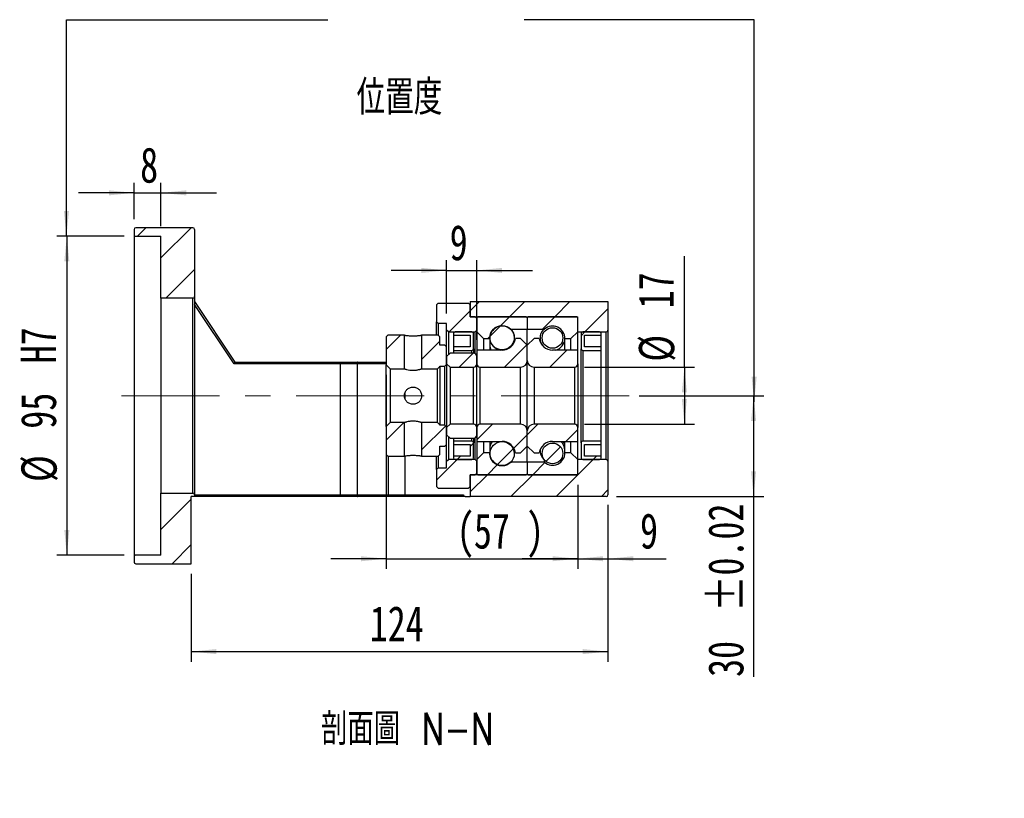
# Model space of a CAD drawing. Header units: millimetres. Extents: x 41 to 296, y 11 to 197.
# Tile 4 of 6: x 198 to 296, y 11 to 88. Entities that reach past the tile are written whole.
import ezdxf

# ---------------------------------------------------------------- set-up
doc = ezdxf.new("R2010")
doc.units = ezdxf.units.MM
doc.linetypes.add('CENTERX2', pattern=[20.32, 12.7, -2.54, 2.54, -2.54])
doc.layers.add('FORMAT', color=7, linetype='Continuous')
doc.styles.add('SLDTEXTSTYLE0', font='TXT', dxfattribs={"width": 0.75, "bigfont": 'bigfont'})
doc.styles.add('SLDTEXTSTYLE1', font='TXT', dxfattribs={"width": 0.75})
doc.dimstyles.new('SLDDIMSTYLE3', dxfattribs={"dimtxt": 3.5, "dimasz": 2.5, "dimexe": 0, "dimexo": 0.0625, "dimgap": 0.875, "dimtad": 1, "dimlfac": 3, "dimrnd": 1e-09, "dimzin": 12, "dimdsep": 46, "dimtxsty": 'SLDTEXTSTYLE1', "dimsah": 1, "dimcen": 0.09, "dimadec": 0, "dimazin": 3, "dimtfac": 1, "dimtofl": 0, "dimtmove": 0, "dimatfit": 3, "dimfxl": 1, "dimfrac": 2, "dimtolj": 1, "dimtzin": 12, "dimarcsym": 0})
doc.dimstyles.new('SLDDIMSTYLE5', dxfattribs={"dimtxt": 3.5, "dimasz": 2.5, "dimexe": 0, "dimexo": 0.0625, "dimgap": 0.875, "dimtad": 1, "dimlfac": 3, "dimrnd": 1e-09, "dimzin": 12, "dimdsep": 46, "dimtxsty": 'SLDTEXTSTYLE1', "dimsah": 1, "dimcen": 0.09, "dimadec": 0, "dimazin": 3, "dimtfac": 1, "dimtmove": 0, "dimatfit": 0, "dimfxl": 1, "dimfrac": 2, "dimtolj": 1, "dimtzin": 12, "dimarcsym": 0})
doc.dimstyles.new('SLDDIMSTYLE6', dxfattribs={"dimtxt": 3.5, "dimasz": 2.5, "dimexe": 0, "dimexo": 0.0625, "dimgap": 0.875, "dimtad": 1, "dimlfac": 3, "dimrnd": 1e-09, "dimzin": 12, "dimdsep": 46, "dimtxsty": 'SLDTEXTSTYLE1', "dimsah": 1, "dimcen": 0.09, "dimadec": 0, "dimazin": 3, "dimtfac": 1, "dimtofl": 0, "dimtmove": 0, "dimatfit": 3, "dimfxl": 1, "dimfrac": 2, "dimtolj": 1, "dimarcsym": 0})
doc.dimstyles.new('SLDDIMSTYLE7', dxfattribs={"dimtxt": 3.5, "dimasz": 2.5, "dimexe": 0, "dimexo": 0.0625, "dimgap": 0.875, "dimtad": 1, "dimlfac": 3, "dimrnd": 1e-09, "dimzin": 12, "dimdsep": 46, "dimtxsty": 'SLDTEXTSTYLE1', "dimsah": 1, "dimcen": 0.09, "dimadec": 0, "dimazin": 3, "dimtol": 1, "dimtp": 0.02, "dimtm": 0.02, "dimtfac": 1, "dimtofl": 0, "dimtmove": 0, "dimatfit": 3, "dimfxl": 1, "dimfrac": 2, "dimtolj": 1, "dimarcsym": 0})

# ---------------------------------------------------------------- blocks, each defined once
blk = doc.blocks.new('_D_10')
at = {"layer": 'FORMAT', "color": 7}
for p, q in [((209.672, 67.991), (209.672, 71.615)), ((212.338, 67.325), (212.338, 71.615)), ((209.672, 70.615), (204.172, 70.615)), ((209.672, 70.615), (212.338, 70.615)), ((212.338, 70.615), (217.838, 70.615))]:
    blk.add_line(p, q, dxfattribs=at)
for points in [[(209.672, 70.615), (207.172, 70.865), (207.172, 70.365)], [(212.338, 70.615), (214.838, 70.365), (214.838, 70.865)]]:
    blk.add_solid(points, dxfattribs=at)
at = {"layer": 'FORMAT', "color": 7, "insert": (210.27, 75.127), "char_height": 3.5, "attachment_point": 1, "style": 'SLDTEXTSTYLE1'}
blk.add_mtext('8', dxfattribs=at)
blk = doc.blocks.new('_D_11')
at = {"layer": 'FORMAT', "color": 7}
for p, q in [((208.672, 66.325), (201.997, 66.325)), ((202.997, 66.325), (202.997, 34.658)), ((208.672, 34.658), (201.997, 34.658))]:
    blk.add_line(p, q, dxfattribs=at)
for points in [[(202.997, 66.325), (202.747, 63.825), (203.247, 63.825)], [(202.997, 34.658), (203.247, 37.158), (202.747, 37.158)]]:
    blk.add_solid(points, dxfattribs=at)
at = {"layer": 'FORMAT', "color": 7, "char_height": 3.5, "attachment_point": 1, "rotation": 90, "style": 'SLDTEXTSTYLE1'}
for s, insert in [('H7', (198.432, 53.7)), ('95', (198.432, 47.216)), ('%%c', (198.485, 41.937))]:
    blk.add_mtext(s, dxfattribs=dict(at, insert=insert))
blk = doc.blocks.new('_D_12')
at = {"layer": 'FORMAT', "color": 7}
for p, q in [((256.672, 39.658), (256.672, 24.109)), ((215.338, 32.825), (215.338, 24.109)), ((215.338, 25.109), (256.672, 25.109))]:
    blk.add_line(p, q, dxfattribs=at)
for points in [[(215.338, 25.109), (217.838, 24.859), (217.838, 25.359)], [(256.672, 25.109), (254.172, 25.359), (254.172, 24.859)]]:
    blk.add_solid(points, dxfattribs=at)
at = {"layer": 'FORMAT', "color": 7, "insert": (233.04, 29.621), "char_height": 3.5, "attachment_point": 1, "style": 'SLDTEXTSTYLE1'}
blk.add_mtext('124', dxfattribs=at)
blk = doc.blocks.new('_D_13')
at = {"layer": 'FORMAT', "color": 7}
for p, q in [((234.672, 52.558), (234.672, 33.32)), ((253.672, 41.658), (253.672, 33.32)), ((234.672, 34.32), (229.172, 34.32)), ((234.672, 34.32), (253.672, 34.32)), ((253.672, 34.32), (259.172, 34.32))]:
    blk.add_line(p, q, dxfattribs=at)
for points in [[(234.672, 34.32), (232.172, 34.57), (232.172, 34.07)], [(253.672, 34.32), (256.172, 34.07), (256.172, 34.57)]]:
    blk.add_solid(points, dxfattribs=at)
at = {"layer": 'FORMAT', "color": 7, "char_height": 3.5, "attachment_point": 1, "style": 'SLDTEXTSTYLE1'}
for s, insert in [('(', (241.654, 38.832)), (')', (248.547, 38.832)), ('57', (243.374, 38.832))]:
    blk.add_mtext(s, dxfattribs=dict(at, insert=insert))
blk = doc.blocks.new('_D_14')
at = {"layer": 'FORMAT', "color": 7}
for p, q in [((253.672, 41.658), (253.672, 33.32)), ((256.672, 39.658), (256.672, 33.32)), ((253.672, 34.32), (248.172, 34.32)), ((253.672, 34.32), (256.672, 34.32)), ((256.672, 34.32), (262.439, 34.32))]:
    blk.add_line(p, q, dxfattribs=at)
for points in [[(253.672, 34.32), (251.172, 34.57), (251.172, 34.07)], [(256.672, 34.32), (259.172, 34.07), (259.172, 34.57)]]:
    blk.add_solid(points, dxfattribs=at)
at = {"layer": 'FORMAT', "color": 7, "insert": (259.853, 38.832), "char_height": 3.5, "attachment_point": 1, "style": 'SLDTEXTSTYLE1'}
blk.add_mtext('9', dxfattribs=at)
blk = doc.blocks.new('_D_15')
at = {"layer": 'FORMAT', "color": 7}
for p, q in [((264.251, 53.325), (264.251, 64.323)), ((254.338, 53.325), (265.251, 53.325)), ((264.251, 53.325), (264.251, 47.658)), ((254.338, 47.658), (265.251, 47.658))]:
    blk.add_line(p, q, dxfattribs=at)
for points in [[(264.251, 53.325), (264.001, 50.825), (264.501, 50.825)], [(264.251, 47.658), (264.501, 50.158), (264.001, 50.158)]]:
    blk.add_solid(points, dxfattribs=at)
at = {"layer": 'FORMAT', "color": 7, "char_height": 3.5, "attachment_point": 1, "rotation": 90, "style": 'SLDTEXTSTYLE1'}
for s, insert in [('17', (259.686, 59.151)), ('%%c', (259.74, 53.872))]:
    blk.add_mtext(s, dxfattribs=dict(at, insert=insert))
blk = doc.blocks.new('_D_16')
at = {"layer": 'FORMAT', "color": 7}
for p, q in [((259.774, 50.491), (272.116, 50.491)), ((271.116, 50.491), (271.116, 40.491)), ((257.505, 40.491), (272.116, 40.491)), ((271.116, 40.491), (271.116, 22.598))]:
    blk.add_line(p, q, dxfattribs=at)
for points in [[(271.116, 50.491), (270.866, 47.991), (271.366, 47.991)], [(271.116, 40.491), (271.366, 42.991), (270.866, 42.991)]]:
    blk.add_solid(points, dxfattribs=at)
at = {"layer": 'FORMAT', "color": 7, "char_height": 3.5, "attachment_point": 1, "rotation": 90, "style": 'SLDTEXTSTYLE1'}
for s, insert in [('±0.02', (266.604, 29.082)), ('30', (266.604, 22.598))]:
    blk.add_mtext(s, dxfattribs=dict(at, insert=insert))
blk = doc.blocks.new('_D_17')
at = {"layer": 'FORMAT', "color": 7}
for p, q in [((240.672, 58.658), (240.672, 63.922)), ((243.672, 56.025), (243.672, 63.922)), ((240.672, 62.922), (235.172, 62.922)), ((240.672, 62.922), (243.672, 62.922)), ((243.672, 62.922), (249.172, 62.922))]:
    blk.add_line(p, q, dxfattribs=at)
for points in [[(240.672, 62.922), (238.172, 63.172), (238.172, 62.672)], [(243.672, 62.922), (246.172, 62.672), (246.172, 63.172)]]:
    blk.add_solid(points, dxfattribs=at)
at = {"layer": 'FORMAT', "color": 7, "insert": (240.969, 67.433), "char_height": 3.5, "attachment_point": 1, "style": 'SLDTEXTSTYLE1'}
blk.add_mtext('9', dxfattribs=at)

msp = doc.modelspace()

# ---------------------------------------------------------------- hatches: boundary and pattern name
at = {"layer": 'FORMAT', "linetype": 'Continuous', "lineweight": 18}
h = msp.add_hatch(dxfattribs=at)
h.set_pattern_fill('ANSI31', color=256, style=0)
edge = h.paths.add_edge_path(flags=0)
edge.add_arc((215.5049, 66.9913), 0.1667, 0, 90)
edge.add_line((215.5049, 67.158), (209.8382, 67.158))
edge.add_arc((209.8382, 66.9913), 0.1667, 90, 180)
edge.add_line((209.6716, 66.9913), (209.6716, 66.3246))
edge.add_line((209.6716, 66.3246), (212.3382, 66.3246))
edge.add_line((212.3382, 66.3246), (212.3382, 60.158))
edge.add_line((212.3382, 60.158), (215.5049, 60.158))
edge.add_arc((215.5049, 60.3246), 0.1667, 270, 360)
edge.add_line((215.6716, 60.3246), (215.6716, 66.9913))
h = msp.add_hatch(dxfattribs=at)
h.set_pattern_fill('ANSI31', color=256, style=0)
h.paths.add_polyline_path([(240.6716, 56.9913), (240.8382, 56.8246), (243.5049, 56.8246), (243.6716, 56.9913), (243.6716, 58.158), (243.5049, 58.3246), (243.0049, 58.3246), (243.0049, 59.4913), (242.8382, 59.658), (239.8382, 59.658), (239.6716, 59.4913), (239.6716, 57.8246), (239.8382, 57.658), (240.6716, 57.658)], flags=0)
h = msp.add_hatch(dxfattribs=at)
h.set_pattern_fill('ANSI31', color=256, style=0)
edge = h.paths.add_edge_path(flags=0)
edge.add_line((256.6716, 56.9913), (256.6716, 59.8246))
edge.add_line((256.6716, 59.8246), (243.0049, 59.8246))
edge.add_line((243.0049, 59.8246), (243.0049, 58.3246))
edge.add_line((243.0049, 58.3246), (253.6716, 58.3246))
edge.add_line((253.6716, 58.3246), (253.6716, 56.8246))
edge.add_line((253.6716, 56.8246), (256.5049, 56.8246))
edge.add_arc((256.5049, 56.9913), 0.1667, 270, 360)
h = msp.add_hatch(dxfattribs=at)
h.set_pattern_fill('ANSI31', color=256, style=0)
edge = h.paths.add_edge_path(flags=0)
edge.add_line((248.5716, 58.3246), (243.7716, 58.3246))
edge.add_arc((243.7716, 58.2246), 0.1, 90, 180)
edge.add_line((243.6716, 58.2246), (243.6716, 56.8246))
edge.add_line((243.6716, 56.8246), (244.3382, 56.158))
edge.add_line((244.3382, 56.158), (244.9382, 56.158))
edge.add_arc((246.1716, 56.158), 1.2333, 49.179109, 180, ccw=False)
edge.add_line((246.9778, 57.0913), (248.6716, 57.0913))
edge.add_line((248.6716, 57.0913), (248.6716, 58.2246))
edge.add_arc((248.5716, 58.2246), 0.1, 0, 90)
h = msp.add_hatch(dxfattribs=at)
h.set_pattern_fill('ANSI31', color=256, style=0)
edge = h.paths.add_edge_path(flags=0)
edge.add_line((253.6716, 56.8246), (253.6716, 58.2246))
edge.add_arc((253.5716, 58.2246), 0.1, 0, 90)
edge.add_line((253.5716, 58.3246), (248.7716, 58.3246))
edge.add_arc((248.7716, 58.2246), 0.1, 90, 180)
edge.add_line((248.6716, 58.2246), (248.6716, 57.0913))
edge.add_line((248.6716, 57.0913), (250.3654, 57.0913))
edge.add_arc((251.1716, 56.158), 1.2333, 0, 130.820891, ccw=False)
edge.add_line((252.4049, 56.158), (253.0049, 56.158))
edge.add_line((253.0049, 56.158), (253.6716, 56.8246))
h = msp.add_hatch(dxfattribs=at)
h.set_pattern_fill('ANSI31', color=256, style=0)
edge = h.paths.add_edge_path(flags=0)
edge.add_line((241.3382, 56.4913), (243.0049, 56.4913))
edge.add_line((243.0049, 56.4913), (243.0049, 55.3246))
edge.add_line((243.0049, 55.3246), (241.3382, 55.3246))
edge.add_line((241.3382, 55.3246), (241.3382, 54.9913))
edge.add_line((241.3382, 54.9913), (243.1716, 54.9913))
edge.add_arc((243.1716, 55.158), 0.1667, 270, 360)
edge.add_line((243.3382, 55.158), (243.3382, 56.658))
edge.add_arc((243.1716, 56.658), 0.1667, 0, 90)
edge.add_line((243.1716, 56.8246), (241.5049, 56.8246))
edge.add_arc((241.5049, 56.658), 0.1667, 90, 180)
edge.add_line((241.3382, 56.658), (241.3382, 56.4913))
h = msp.add_hatch(dxfattribs=at)
h.set_pattern_fill('ANSI31', color=256, style=0)
edge = h.paths.add_edge_path(flags=0)
edge.add_arc((246.1716, 56.2525), 1.2076, 0, 360)
h = msp.add_hatch(dxfattribs=at)
h.set_pattern_fill('ANSI31', color=256, style=0)
edge = h.paths.add_edge_path(flags=0)
edge.add_arc((251.1716, 56.217), 1.0247, 0, 360)
h = msp.add_hatch(dxfattribs=at)
h.set_pattern_fill('ANSI31', color=256, style=0)
edge = h.paths.add_edge_path(flags=0)
edge.add_line((256.0049, 55.3246), (254.3382, 55.3246))
edge.add_line((254.3382, 55.3246), (254.3382, 56.4913))
edge.add_line((254.3382, 56.4913), (256.0049, 56.4913))
edge.add_line((256.0049, 56.4913), (256.0049, 56.658))
edge.add_arc((255.8382, 56.658), 0.1667, 0, 90)
edge.add_line((255.8382, 56.8246), (254.1716, 56.8246))
edge.add_arc((254.1716, 56.658), 0.1667, 90, 180)
edge.add_line((254.0049, 56.658), (254.0049, 55.158))
edge.add_arc((254.1716, 55.158), 0.1667, 180, 270)
edge.add_line((254.1716, 54.9913), (256.0049, 54.9913))
edge.add_line((256.0049, 54.9913), (256.0049, 55.3246))
h = msp.add_hatch(dxfattribs=at)
h.set_pattern_fill('ANSI31', color=256, style=0)
h.paths.add_polyline_path([(234.8382, 56.4913), (234.6716, 56.3246), (234.6716, 53.558), (235.0716, 53.158), (236.4882, 53.158), (236.4882, 56.4913)], flags=0)
h = msp.add_hatch(dxfattribs=at)
h.set_pattern_fill('ANSI31', color=256, style=0)
h.paths.add_polyline_path([(240.6716, 55.3246), (240.5049, 55.4913), (240.0049, 55.4913), (240.0049, 56.3246), (239.8382, 56.4913), (238.1882, 56.4913), (238.1882, 53.158), (239.7716, 53.158), (240.0049, 53.3913), (240.0049, 53.408), (240.5049, 53.408), (240.6716, 53.5746)], flags=0)
h = msp.add_hatch(dxfattribs=at)
h.set_pattern_fill('ANSI31', color=256, style=0)
edge = h.paths.add_edge_path(flags=0)
edge.add_line((248.6716, 53.9913), (248.6716, 55.4913))
edge.add_line((248.6716, 55.4913), (248.0049, 56.158))
edge.add_line((248.0049, 56.158), (247.4898, 56.158))
edge.add_arc((246.1716, 56.358), 1.3333, 270, 351.373073, ccw=False)
edge.add_line((246.1716, 55.0246), (243.6716, 55.0246))
edge.add_line((243.6716, 55.0246), (243.6716, 53.658))
edge.add_arc((244.0049, 53.658), 0.3333, 180, 270)
edge.add_line((244.0049, 53.3246), (248.0049, 53.3246))
edge.add_arc((248.0049, 53.9913), 0.6667, 270, 360)
h = msp.add_hatch(dxfattribs=at)
h.set_pattern_fill('ANSI31', color=256, style=0)
edge = h.paths.add_edge_path(flags=0)
edge.add_line((249.8533, 56.158), (249.3382, 56.158))
edge.add_line((249.3382, 56.158), (248.6716, 55.4913))
edge.add_line((248.6716, 55.4913), (248.6716, 53.9913))
edge.add_arc((249.3382, 53.9913), 0.6667, 180, 270)
edge.add_line((249.3382, 53.3246), (253.3382, 53.3246))
edge.add_arc((253.3382, 53.658), 0.3333, 270, 360)
edge.add_line((253.6716, 53.658), (253.6716, 55.0246))
edge.add_line((253.6716, 55.0246), (251.1716, 55.0246))
edge.add_arc((251.1716, 56.358), 1.3333, 188.626927, 270, ccw=False)
h = msp.add_hatch(dxfattribs=at)
h.set_pattern_fill('ANSI31', color=256, style=0)
edge = h.paths.add_edge_path(flags=0)
edge.add_line((240.6716, 53.658), (241.0049, 53.3246))
edge.add_line((241.0049, 53.3246), (243.3382, 53.3246))
edge.add_arc((243.3382, 53.658), 0.3333, 270, 360)
edge.add_line((243.6716, 53.658), (243.6716, 54.3746))
edge.add_arc((243.3382, 54.3746), 0.3333, 0, 90)
edge.add_line((243.3382, 54.708), (241.0049, 54.708))
edge.add_line((241.0049, 54.708), (240.6716, 54.3746))
edge.add_line((240.6716, 54.3746), (240.6716, 53.658))
h = msp.add_hatch(dxfattribs=at)
h.set_pattern_fill('ANSI31', color=256, style=0)
h.paths.add_polyline_path([(234.6716, 44.658), (234.8382, 44.4913), (236.4882, 44.4913), (236.4882, 47.8246), (235.0716, 47.8246), (234.6716, 47.4246)], flags=0)
h = msp.add_hatch(dxfattribs=at)
h.set_pattern_fill('ANSI31', color=256, style=0)
h.paths.add_polyline_path([(239.8382, 44.4913), (240.0049, 44.658), (240.0049, 45.4913), (240.5049, 45.4913), (240.6716, 45.658), (240.6716, 47.408), (240.5049, 47.5746), (240.0049, 47.5746), (240.0049, 47.5913), (239.7716, 47.8246), (238.1882, 47.8246), (238.1882, 44.4913)], flags=0)
h = msp.add_hatch(dxfattribs=at)
h.set_pattern_fill('ANSI31', color=256, style=0)
edge = h.paths.add_edge_path(flags=0)
edge.add_line((241.0049, 47.658), (240.6716, 47.3246))
edge.add_line((240.6716, 47.3246), (240.6716, 46.608))
edge.add_line((240.6716, 46.608), (241.0049, 46.2746))
edge.add_line((241.0049, 46.2746), (243.3382, 46.2746))
edge.add_arc((243.3382, 46.608), 0.3333, 270, 360)
edge.add_line((243.6716, 46.608), (243.6716, 47.3246))
edge.add_arc((243.3382, 47.3246), 0.3333, 0, 90)
edge.add_line((243.3382, 47.658), (241.0049, 47.658))
h = msp.add_hatch(dxfattribs=at)
h.set_pattern_fill('ANSI31', color=256, style=0)
edge = h.paths.add_edge_path(flags=0)
edge.add_line((247.4898, 44.8246), (248.0049, 44.8246))
edge.add_line((248.0049, 44.8246), (248.6716, 45.4913))
edge.add_line((248.6716, 45.4913), (248.6716, 46.9913))
edge.add_arc((248.0049, 46.9913), 0.6667, 0, 90)
edge.add_line((248.0049, 47.658), (244.0049, 47.658))
edge.add_arc((244.0049, 47.3246), 0.3333, 90, 180)
edge.add_line((243.6716, 47.3246), (243.6716, 45.958))
edge.add_line((243.6716, 45.958), (246.1716, 45.958))
edge.add_arc((246.1716, 44.6246), 1.3333, 8.626927, 90, ccw=False)
h = msp.add_hatch(dxfattribs=at)
h.set_pattern_fill('ANSI31', color=256, style=0)
edge = h.paths.add_edge_path(flags=0)
edge.add_line((248.6716, 46.9913), (248.6716, 45.4913))
edge.add_line((248.6716, 45.4913), (249.3382, 44.8246))
edge.add_line((249.3382, 44.8246), (249.8533, 44.8246))
edge.add_arc((251.1716, 44.6246), 1.3333, 90, 171.373073, ccw=False)
edge.add_line((251.1716, 45.958), (253.6716, 45.958))
edge.add_line((253.6716, 45.958), (253.6716, 47.3246))
edge.add_arc((253.3382, 47.3246), 0.3333, 0, 90)
edge.add_line((253.3382, 47.658), (249.3382, 47.658))
edge.add_arc((249.3382, 46.9913), 0.6667, 90, 180)
h = msp.add_hatch(dxfattribs=at)
h.set_pattern_fill('ANSI31', color=256, style=0)
edge = h.paths.add_edge_path(flags=0)
edge.add_line((241.3382, 45.658), (243.0049, 45.658))
edge.add_line((243.0049, 45.658), (243.0049, 44.4913))
edge.add_line((243.0049, 44.4913), (241.3382, 44.4913))
edge.add_line((241.3382, 44.4913), (241.3382, 44.3246))
edge.add_arc((241.5049, 44.3246), 0.1667, 180, 270)
edge.add_line((241.5049, 44.158), (243.1716, 44.158))
edge.add_arc((243.1716, 44.3246), 0.1667, 270, 360)
edge.add_line((243.3382, 44.3246), (243.3382, 45.8246))
edge.add_arc((243.1716, 45.8246), 0.1667, 0, 90)
edge.add_line((243.1716, 45.9913), (241.3382, 45.9913))
edge.add_line((241.3382, 45.9913), (241.3382, 45.658))
h = msp.add_hatch(dxfattribs=at)
h.set_pattern_fill('ANSI31', color=256, style=0)
edge = h.paths.add_edge_path(flags=0)
edge.add_arc((246.1716, 44.7301), 1.2076, 0, 360)
h = msp.add_hatch(dxfattribs=at)
h.set_pattern_fill('ANSI31', color=256, style=0)
edge = h.paths.add_edge_path(flags=0)
edge.add_line((256.0049, 44.4913), (254.3382, 44.4913))
edge.add_line((254.3382, 44.4913), (254.3382, 45.658))
edge.add_line((254.3382, 45.658), (256.0049, 45.658))
edge.add_line((256.0049, 45.658), (256.0049, 45.9913))
edge.add_line((256.0049, 45.9913), (254.1716, 45.9913))
edge.add_arc((254.1716, 45.8246), 0.1667, 90, 180)
edge.add_line((254.0049, 45.8246), (254.0049, 44.3246))
edge.add_arc((254.1716, 44.3246), 0.1667, 180, 270)
edge.add_line((254.1716, 44.158), (255.8382, 44.158))
edge.add_arc((255.8382, 44.3246), 0.1667, 270, 360)
edge.add_line((256.0049, 44.3246), (256.0049, 44.4913))
h = msp.add_hatch(dxfattribs=at)
h.set_pattern_fill('ANSI31', color=256, style=0)
edge = h.paths.add_edge_path(flags=0)
edge.add_arc((251.1716, 44.7656), 1.0247, 0, 360)
h = msp.add_hatch(dxfattribs=at)
h.set_pattern_fill('ANSI31', color=256, style=0)
h.paths.add_polyline_path([(240.8382, 44.158), (240.6716, 43.9913), (240.6716, 43.3246), (239.8382, 43.3246), (239.6716, 43.158), (239.6716, 41.4913), (239.8382, 41.3246), (242.8382, 41.3246), (243.0049, 41.4913), (243.0049, 42.658), (243.5049, 42.658), (243.6716, 42.8246), (243.6716, 43.9913), (243.5049, 44.158)], flags=0)
h = msp.add_hatch(dxfattribs=at)
h.set_pattern_fill('ANSI31', color=256, style=0)
edge = h.paths.add_edge_path(flags=0)
edge.add_line((256.6716, 40.658), (256.6716, 43.9913))
edge.add_arc((256.5049, 43.9913), 0.1667, 0, 90)
edge.add_line((256.5049, 44.158), (253.6716, 44.158))
edge.add_line((253.6716, 44.158), (253.6716, 42.658))
edge.add_line((253.6716, 42.658), (243.0049, 42.658))
edge.add_line((243.0049, 42.658), (243.0049, 40.4913))
edge.add_line((243.0049, 40.4913), (256.5049, 40.4913))
edge.add_arc((256.5049, 40.658), 0.1667, 270, 360)
h = msp.add_hatch(dxfattribs=at)
h.set_pattern_fill('ANSI31', color=256, style=0)
edge = h.paths.add_edge_path(flags=0)
edge.add_line((243.6716, 44.158), (243.6716, 42.758))
edge.add_arc((243.7716, 42.758), 0.1, 180, 270)
edge.add_line((243.7716, 42.658), (248.5716, 42.658))
edge.add_arc((248.5716, 42.758), 0.1, 270, 360)
edge.add_line((248.6716, 42.758), (248.6716, 43.8913))
edge.add_line((248.6716, 43.8913), (246.9778, 43.8913))
edge.add_arc((246.1716, 44.8246), 1.2333, 180, 310.820891, ccw=False)
edge.add_line((244.9382, 44.8246), (244.3382, 44.8246))
edge.add_line((244.3382, 44.8246), (243.6716, 44.158))
h = msp.add_hatch(dxfattribs=at)
h.set_pattern_fill('ANSI31', color=256, style=0)
edge = h.paths.add_edge_path(flags=0)
edge.add_line((248.7716, 42.658), (253.5716, 42.658))
edge.add_arc((253.5716, 42.758), 0.1, 270, 360)
edge.add_line((253.6716, 42.758), (253.6716, 44.158))
edge.add_line((253.6716, 44.158), (253.0049, 44.8246))
edge.add_line((253.0049, 44.8246), (252.4049, 44.8246))
edge.add_arc((251.1716, 44.8246), 1.2333, 229.179109, 360, ccw=False)
edge.add_line((250.3654, 43.8913), (248.6716, 43.8913))
edge.add_line((248.6716, 43.8913), (248.6716, 42.758))
edge.add_arc((248.7716, 42.758), 0.1, 180, 270)
h = msp.add_hatch(dxfattribs=at)
h.set_pattern_fill('ANSI31', color=256, style=0)
edge = h.paths.add_edge_path(flags=0)
edge.add_line((212.3382, 40.8246), (212.3382, 34.658))
edge.add_line((212.3382, 34.658), (209.6716, 34.658))
edge.add_line((209.6716, 34.658), (209.6716, 33.9913))
edge.add_arc((209.8382, 33.9913), 0.1667, 180, 270)
edge.add_line((209.8382, 33.8246), (215.3382, 33.8246))
edge.add_line((215.3382, 33.8246), (215.3382, 40.4913))
edge.add_line((215.3382, 40.4913), (215.6716, 40.4913))
edge.add_line((215.6716, 40.4913), (215.6716, 40.658))
edge.add_arc((215.5049, 40.658), 0.1667, 0, 90)
edge.add_line((215.5049, 40.8246), (212.3382, 40.8246))

# ---------------------------------------------------------------- linework, layer by layer
at = {"color": 7, "linetype": 'Continuous', "lineweight": 25}
for p, q in [((209.6716, 66.9913), (209.6716, 66.3246)), ((215.5049, 67.158), (209.8382, 67.158)), ((215.6716, 66.9913), (215.6716, 60.3246)), ((209.6716, 66.3246), (212.3382, 66.3246)), ((209.6716, 66.3246), (209.6716, 34.658)), ((212.3382, 60.158), (212.3382, 66.3246)), ((212.3382, 60.158), (212.3382, 40.8246)), ((215.5049, 60.158), (212.3382, 60.158)), ((215.5049, 40.8246), (215.5049, 60.158)), ((215.6716, 60.3246), (215.6716, 40.658)), ((215.6716, 59.8246), (219.6716, 53.8246)), ((239.6716, 59.4913), (239.8382, 59.658)), ((239.8382, 59.658), (242.8382, 59.658)), ((242.8382, 59.658), (243.0049, 59.4913)), ((243.0049, 59.8246), (243.0049, 58.3246)), ((243.0049, 59.8246), (256.6716, 59.8246)), ((256.6716, 59.8246), (256.6716, 56.9913)), ((219.5824, 53.658), (215.6716, 59.5242)), ((239.6716, 59.4913), (239.6716, 57.8246)), ((243.0049, 58.3246), (243.0049, 59.4913)), ((239.8382, 57.658), (239.6716, 57.8246)), ((239.6716, 56.4913), (239.6716, 57.8246)), ((240.6716, 57.658), (239.8382, 57.658)), ((239.8382, 57.658), (239.8382, 56.4913)), ((240.6716, 56.9913), (240.6716, 57.658)), ((243.0049, 58.3246), (253.6716, 58.3246)), ((243.5049, 58.3246), (243.0049, 58.3246)), ((243.5049, 58.3246), (243.6716, 58.158)), ((243.6716, 58.2246), (243.6716, 56.8246)), ((243.6716, 56.9913), (243.6716, 58.158)), ((248.5716, 58.3246), (243.7716, 58.3246)), ((248.6716, 58.2246), (248.6716, 57.0913)), ((253.5716, 58.3246), (248.7716, 58.3246)), ((253.6716, 56.8246), (253.6716, 58.3246)), ((253.6716, 56.8246), (253.6716, 58.2246)), ((240.8382, 56.8246), (240.6716, 56.9913)), ((240.6716, 55.3246), (240.6716, 56.9913)), ((240.8382, 56.8246), (243.5049, 56.8246)), ((240.8382, 56.8246), (240.8382, 54.5413)), ((241.3382, 56.658), (241.3382, 56.4913)), ((243.1716, 56.8246), (241.5049, 56.8246)), ((243.3382, 55.158), (243.3382, 56.658)), ((243.6716, 56.9913), (243.5049, 56.8246)), ((243.5049, 54.6633), (243.5049, 56.8246)), ((243.6716, 56.8246), (244.3382, 56.158)), ((243.6716, 56.8246), (243.6716, 55.0246)), ((246.9778, 57.0913), (248.6716, 57.0913)), ((248.6716, 57.0913), (250.3654, 57.0913)), ((248.6716, 55.4913), (248.6716, 57.0913)), ((250.3654, 57.0827), (250.3654, 57.0913)), ((253.0049, 56.158), (253.6716, 56.8246)), ((253.6716, 55.0246), (253.6716, 56.8246)), ((253.6716, 56.8246), (256.5049, 56.8246)), ((254.0049, 56.658), (254.0049, 55.158)), ((255.8382, 56.8246), (254.1716, 56.8246)), ((256.0049, 56.4913), (256.0049, 56.658)), ((256.5049, 44.158), (256.5049, 56.8246)), ((256.6716, 56.9913), (256.6716, 43.9913)), ((234.6716, 56.3246), (234.8382, 56.4913)), ((234.6716, 56.3246), (234.6716, 53.558)), ((236.4882, 56.4913), (234.8382, 56.4913)), ((236.4882, 53.158), (236.4882, 56.4913)), ((238.1882, 56.4913), (238.1882, 53.158)), ((239.8382, 56.4913), (238.1882, 56.4913)), ((239.8382, 56.4913), (240.0049, 56.3246)), ((240.0049, 55.4913), (240.0049, 56.3246)), ((241.3382, 56.4913), (241.3382, 55.3246)), ((241.3382, 56.4913), (243.0049, 56.4913)), ((243.0049, 56.4913), (243.0049, 55.3246)), ((244.3382, 56.158), (244.9382, 56.158)), ((244.3382, 56.158), (244.3382, 55.0246)), ((244.9382, 56.158), (244.9382, 55.0246)), ((247.3835, 55.8021), (247.3572, 55.9129)), ((248.0049, 56.158), (247.4898, 56.158)), ((248.6716, 55.4913), (248.0049, 56.158)), ((249.3382, 56.158), (248.6716, 55.4913)), ((249.8533, 56.158), (249.3382, 56.158)), ((250.0165, 55.7845), (249.9967, 55.7275)), ((252.4049, 55.0246), (252.4049, 56.158)), ((252.4049, 56.158), (253.0049, 56.158)), ((253.0049, 55.0246), (253.0049, 56.158)), ((254.3382, 56.4913), (256.0049, 56.4913)), ((254.3382, 55.3246), (254.3382, 56.4913)), ((256.0049, 55.3246), (256.0049, 56.4913)), ((240.5049, 55.4913), (240.0049, 55.4913)), ((240.5049, 55.4913), (240.6716, 55.3246)), ((240.6716, 53.5746), (240.6716, 55.3246)), ((240.6716, 54.3746), (241.0049, 54.708)), ((243.3382, 54.708), (241.0049, 54.708)), ((243.0049, 55.3246), (241.3382, 55.3246)), ((241.3382, 55.3246), (241.3382, 54.9913)), ((241.3382, 54.9913), (241.3382, 54.708)), ((241.3382, 54.9913), (243.1716, 54.9913)), ((243.3382, 55.158), (243.3382, 54.708)), ((243.6716, 55.0246), (243.6716, 53.658)), ((246.1716, 55.0246), (243.6716, 55.0246)), ((248.6716, 53.9913), (248.6716, 55.4913)), ((253.6716, 55.0246), (251.1716, 55.0246)), ((253.6716, 53.658), (253.6716, 55.0246)), ((254.0049, 45.8246), (254.0049, 55.158)), ((254.1716, 54.9913), (256.0049, 54.9913)), ((254.1716, 54.9913), (254.1716, 45.9913)), ((256.0049, 55.3246), (254.3382, 55.3246)), ((256.0049, 54.9913), (256.0049, 55.3246)), ((256.0049, 45.9913), (256.0049, 54.9913)), ((219.6716, 53.8246), (219.5824, 53.658)), ((219.6716, 53.8246), (230.1541, 53.8246)), ((230.1541, 53.8246), (230.1541, 53.658)), ((230.1541, 53.8246), (231.8686, 53.8246)), ((231.8686, 53.8246), (234.6716, 53.8246)), ((240.6716, 54.3746), (240.6716, 53.658)), ((243.6716, 53.658), (243.6716, 54.3746)), ((248.6716, 46.9913), (248.6716, 53.9913)), ((230.1541, 53.658), (219.5824, 53.658)), ((231.787, 53.658), (230.1541, 53.658)), ((230.1541, 40.658), (230.1541, 53.658)), ((231.787, 53.658), (231.787, 40.658)), ((235.0716, 53.158), (234.6716, 53.558)), ((234.6716, 47.4246), (234.6716, 53.558)), ((235.0716, 53.158), (235.0716, 47.8246)), ((235.0716, 53.158), (236.4882, 53.158)), ((238.1882, 53.158), (239.7716, 53.158)), ((240.0049, 53.3913), (239.7716, 53.158)), ((239.7716, 47.8246), (239.7716, 53.158)), ((240.0049, 53.408), (240.5049, 53.408)), ((240.0049, 53.3913), (240.0049, 53.408)), ((240.0049, 53.3913), (240.0049, 47.5913)), ((240.6716, 53.5746), (240.5049, 53.408)), ((240.5049, 47.5746), (240.5049, 53.408)), ((241.0049, 53.3246), (240.6716, 53.658)), ((240.6716, 53.5746), (240.6716, 47.408)), ((241.0049, 53.3246), (241.0049, 47.658)), ((241.0049, 53.3246), (243.3382, 53.3246)), ((243.3382, 47.658), (243.3382, 53.3246)), ((243.6716, 47.3246), (243.6716, 53.658)), ((244.0049, 47.658), (244.0049, 53.3246)), ((244.0049, 53.3246), (248.0049, 53.3246)), ((248.0049, 47.658), (248.0049, 53.3246)), ((249.3382, 53.3246), (249.3382, 47.658)), ((249.3382, 53.3246), (253.3382, 53.3246)), ((253.3382, 53.3246), (253.3382, 47.658)), ((253.6716, 53.658), (253.6716, 47.3246)), ((234.6716, 47.4246), (235.0716, 47.8246)), ((234.6716, 47.4246), (234.6716, 44.658)), ((236.4882, 47.8246), (235.0716, 47.8246)), ((236.4882, 44.4913), (236.4882, 47.8246)), ((239.7716, 47.8246), (238.1882, 47.8246)), ((238.1882, 47.8246), (238.1882, 44.4913)), ((239.7716, 47.8246), (240.0049, 47.5913)), ((240.0049, 47.5746), (240.0049, 47.5913)), ((240.5049, 47.5746), (240.0049, 47.5746)), ((240.5049, 47.5746), (240.6716, 47.408)), ((240.6716, 47.3246), (241.0049, 47.658)), ((240.6716, 45.658), (240.6716, 47.408)), ((240.6716, 47.3246), (240.6716, 46.608)), ((243.3382, 47.658), (241.0049, 47.658)), ((243.6716, 47.3246), (243.6716, 45.958)), ((243.6716, 46.608), (243.6716, 47.3246)), ((248.0049, 47.658), (244.0049, 47.658)), ((248.6716, 45.4913), (248.6716, 46.9913)), ((253.3382, 47.658), (249.3382, 47.658)), ((253.6716, 45.958), (253.6716, 47.3246)), ((241.0049, 46.2746), (240.6716, 46.608)), ((240.8382, 46.4413), (240.8382, 44.158)), ((241.0049, 46.2746), (243.3382, 46.2746)), ((241.3382, 46.2746), (241.3382, 45.9913)), ((243.1716, 45.9913), (241.3382, 45.9913)), ((241.3382, 45.9913), (241.3382, 45.658)), ((243.3382, 46.2746), (243.3382, 45.8246)), ((243.5049, 44.158), (243.5049, 46.3193)), ((243.6716, 45.958), (246.1716, 45.958)), ((243.6716, 45.958), (243.6716, 44.158)), ((244.3382, 45.958), (244.3382, 44.8246)), ((244.9382, 45.958), (244.9382, 44.8246)), ((251.1716, 45.958), (253.6716, 45.958)), ((252.4049, 44.8246), (252.4049, 45.958)), ((253.0049, 44.8246), (253.0049, 45.958)), ((253.6716, 44.158), (253.6716, 45.958)), ((256.0049, 45.9913), (254.1716, 45.9913)), ((256.0049, 45.658), (256.0049, 45.9913)), ((240.0049, 45.4913), (240.5049, 45.4913)), ((240.0049, 44.658), (240.0049, 45.4913)), ((240.6716, 45.658), (240.5049, 45.4913)), ((240.6716, 43.9913), (240.6716, 45.658)), ((241.3382, 45.658), (241.3382, 44.4913)), ((241.3382, 45.658), (243.0049, 45.658)), ((243.0049, 45.658), (243.0049, 44.4913)), ((243.3382, 44.3246), (243.3382, 45.8246)), ((248.0049, 44.8246), (248.6716, 45.4913)), ((248.6716, 43.8913), (248.6716, 45.4913)), ((248.6716, 45.4913), (249.3382, 44.8246)), ((254.0049, 45.8246), (254.0049, 44.3246)), ((254.3382, 45.658), (256.0049, 45.658)), ((254.3382, 44.4913), (254.3382, 45.658)), ((256.0049, 44.4913), (256.0049, 45.658)), ((234.8382, 44.4913), (234.6716, 44.658)), ((234.8382, 44.4913), (236.4882, 44.4913)), ((238.1882, 44.4913), (239.8382, 44.4913)), ((239.6716, 43.158), (239.6716, 44.4913)), ((240.0049, 44.658), (239.8382, 44.4913)), ((239.8382, 44.4913), (239.8382, 43.3246)), ((240.6716, 43.9913), (240.8382, 44.158)), ((240.6716, 43.3246), (240.6716, 43.9913)), ((243.5049, 44.158), (240.8382, 44.158)), ((243.0049, 44.4913), (241.3382, 44.4913)), ((241.3382, 44.4913), (241.3382, 44.3246)), ((241.5049, 44.158), (243.1716, 44.158)), ((243.5049, 44.158), (243.6716, 43.9913)), ((244.3382, 44.8246), (243.6716, 44.158)), ((243.6716, 44.158), (243.6716, 42.758)), ((243.6716, 42.8246), (243.6716, 43.9913)), ((244.9382, 44.8246), (244.3382, 44.8246)), ((247.4898, 44.8246), (248.0049, 44.8246)), ((249.3382, 44.8246), (249.8533, 44.8246)), ((250.3654, 43.8913), (250.3654, 44.1154)), ((253.0049, 44.8246), (252.4049, 44.8246)), ((253.6716, 44.158), (253.0049, 44.8246)), ((253.6716, 42.758), (253.6716, 44.158)), ((253.6716, 42.658), (253.6716, 44.158)), ((256.5049, 44.158), (253.6716, 44.158)), ((254.1716, 44.158), (255.8382, 44.158)), ((256.0049, 44.4913), (254.3382, 44.4913)), ((256.0049, 44.3246), (256.0049, 44.4913)), ((256.6716, 43.9913), (256.6716, 40.658)), ((239.6716, 43.158), (239.8382, 43.3246)), ((239.6716, 43.158), (239.6716, 41.4913)), ((239.8382, 43.3246), (240.6716, 43.3246)), ((248.6716, 43.8913), (246.9778, 43.8913)), ((248.6716, 43.8913), (248.6716, 42.758)), ((250.3654, 43.8913), (248.6716, 43.8913)), ((243.0049, 42.658), (243.0049, 40.4913)), ((253.6716, 42.658), (243.0049, 42.658)), ((243.0049, 42.658), (243.5049, 42.658)), ((243.0049, 41.4913), (243.0049, 42.658)), ((243.6716, 42.8246), (243.5049, 42.658)), ((243.7716, 42.658), (248.5716, 42.658)), ((248.7716, 42.658), (253.5716, 42.658)), ((239.8382, 41.3246), (239.6716, 41.4913)), ((239.8382, 41.3246), (242.8382, 41.3246)), ((243.0049, 41.4913), (242.8382, 41.3246)), ((212.3382, 40.8246), (215.5049, 40.8246)), ((212.3382, 34.658), (212.3382, 40.8246)), ((215.3382, 33.8246), (215.3382, 40.4913)), ((215.6716, 40.4913), (215.3382, 40.4913)), ((215.6716, 40.658), (215.6716, 40.4913)), ((215.6716, 40.658), (230.1541, 40.658)), ((230.1541, 40.4913), (215.6716, 40.4913)), ((230.1541, 40.658), (231.787, 40.658)), ((230.1541, 40.658), (230.1541, 40.4913)), ((231.8686, 40.4913), (230.1541, 40.4913)), ((231.787, 40.658), (234.8895, 40.658)), ((234.8079, 40.4913), (231.8686, 40.4913)), ((236.5224, 40.4913), (234.8079, 40.4913)), ((234.8895, 40.658), (236.5224, 40.658)), ((236.5224, 40.658), (236.5224, 40.4913)), ((236.5224, 40.658), (242.3382, 40.658)), ((242.5049, 40.4913), (236.5224, 40.4913)), ((242.5049, 40.4913), (243.0049, 40.4913)), ((256.5049, 40.4913), (243.0049, 40.4913)), ((209.6716, 34.658), (209.6716, 33.9913)), ((212.3382, 34.658), (209.6716, 34.658)), ((209.8382, 33.8246), (215.3382, 33.8246))]:
    msp.add_line(p, q, dxfattribs=at)
at = {"color": 8, "linetype": 'Continuous', "lineweight": 25}
for p, q in [((243.1716, 54.708), (243.1716, 54.9913)), ((234.6716, 53.658), (231.787, 53.658)), ((236.5224, 50.7168), (236.5224, 50.2619)), ((243.1716, 45.9913), (243.1716, 46.2746)), ((234.8895, 40.658), (234.8895, 44.4913)), ((236.5224, 44.496), (236.5224, 40.658))]:
    msp.add_line(p, q, dxfattribs=at)
at = {"color": 7, "linetype": 'Continuous', "lineweight": 25, "flags": 128}
for points in [[(252.3606, 55.0246), (252.3839, 55.1255), (252.4037, 55.2978)], [(231.8686, 53.8246), (231.8527, 53.8214), (231.8374, 53.812), (231.8233, 53.7965), (231.8109, 53.7758), (231.8007, 53.7506), (231.7932, 53.7218), (231.7886, 53.6905), (231.787, 53.658)], [(247.3681, 44.8929), (247.3839, 44.9652), (247.4036, 45.1345)], [(231.787, 40.658), (231.7886, 40.6255), (231.7932, 40.5942), (231.8007, 40.5654), (231.8109, 40.5401), (231.8233, 40.5194), (231.8374, 40.504), (231.8527, 40.4945), (231.8686, 40.4913)], [(234.8895, 40.658), (234.8879, 40.6255), (234.8833, 40.5942), (234.8757, 40.5654), (234.8656, 40.5401), (234.8532, 40.5194), (234.8391, 40.504), (234.8238, 40.4945), (234.8079, 40.4913)]]:
    msp.add_lwpolyline(points, dxfattribs=at)
at = {"color": 7, "linetype": 'Continuous', "lineweight": 25}
for centre, radius in [((246.1716, 56.2525), 1.2076), ((251.1716, 56.217), 1.0247), ((246.1716, 44.7301), 1.2076), ((251.1716, 44.7656), 1.0247)]:
    msp.add_circle(centre, radius, dxfattribs=at)
for centre, radius, start, end in [((209.8382, 66.9913), 0.1667, 90, 180), ((215.5049, 66.9913), 0.1667, 0, 90), ((215.5049, 60.3246), 0.1667, 270, 0), ((243.7716, 58.2246), 0.1, 90, 180), ((248.5716, 58.2246), 0.1, 0, 90), ((248.7716, 58.2246), 0.1, 90, 180), ((253.5716, 58.2246), 0.1, 0, 90), ((241.5049, 56.658), 0.1667, 90, 180), ((243.1716, 56.658), 0.1667, 0, 90), ((246.1716, 56.158), 1.2333, 49.179109, 180), ((246.1716, 56.2525), 1.2333, 0, 42.550081), ((251.1716, 56.217), 1.2333, 137.164345, 222.906319), ((251.1716, 56.158), 1.2333, 0, 130.820891), ((254.1716, 56.658), 0.1667, 90, 180), ((255.8382, 56.658), 0.1667, 0, 90), ((256.5049, 56.9913), 0.1667, 270, 0), ((246.1716, 56.2525), 1.2333, 182.324548, 264.61001), ((246.1716, 56.358), 1.3333, 270, 351.373073), ((246.1716, 56.2525), 1.2333, 289.269004, 0), ((251.1716, 56.358), 1.3333, 188.626927, 270), ((251.1716, 56.217), 1.2333, 284.815202, 357.668195), ((243.1716, 55.158), 0.1667, 270, 0), ((243.3382, 54.3746), 0.3333, 0, 90), ((246.1716, 55.5732), 1.2333, 182.471552, 206.408805), ((254.1716, 55.158), 0.1667, 180, 270), ((248.0049, 53.9913), 0.6667, 270, 0), ((249.3382, 53.9913), 0.6667, 180, 270), ((243.3382, 53.658), 0.3333, 270, 0), ((244.0049, 53.658), 0.3333, 180, 270), ((253.3382, 53.658), 0.3333, 270, 0), ((243.3382, 47.3246), 0.3333, 0, 90), ((244.0049, 47.3246), 0.3333, 90, 180), ((248.0049, 46.9913), 0.6667, 0, 90), ((249.3382, 46.9913), 0.6667, 90, 180), ((253.3382, 47.3246), 0.3333, 0, 90), ((243.1716, 45.8246), 0.1667, 0, 90), ((243.3382, 46.608), 0.3333, 270, 0), ((246.1716, 45.1918), 1.2333, 142.21358, 177.577515), ((246.1716, 44.6246), 1.3333, 8.626927, 90), ((251.1716, 44.6246), 1.3333, 90, 171.373073), ((251.1716, 45.0348), 1.2333, 2.388268, 48.460518), ((251.1716, 46.3847), 1.2333, 326.820805, 339.755943), ((254.1716, 45.8246), 0.1667, 90, 180), ((251.1716, 45.0348), 1.2333, 174.98681, 225.144571), ((241.5049, 44.3246), 0.1667, 180, 270), ((243.1716, 44.3246), 0.1667, 270, 0), ((246.1716, 44.8246), 1.2333, 180, 310.820891), ((251.1716, 44.8246), 1.2333, 229.179109, 0), ((254.1716, 44.3246), 0.1667, 180, 270), ((255.8382, 44.3246), 0.1667, 270, 0), ((256.5049, 43.9913), 0.1667, 0, 90), ((243.7716, 42.758), 0.1, 180, 270), ((248.5716, 42.758), 0.1, 270, 360), ((248.7716, 42.758), 0.1, 180, 270), ((253.5716, 42.758), 0.1, 270, 0), ((215.5049, 40.658), 0.1667, 0, 90), ((242.5049, 40.658), 0.1667, 180, 270), ((256.5049, 40.658), 0.1667, 270, 0), ((209.8382, 33.9913), 0.1667, 180, 270)]:
    msp.add_arc(centre, radius, start, end, dxfattribs=at)
for points, knots in [([(236.4882, 56.4913), (236.4882, 56.4913), (236.4938, 56.4905), (236.5154, 56.4875), (236.5318, 56.4853), (236.5745, 56.4797), (236.6006, 56.4763), (236.6623, 56.4691), (236.6982, 56.4651), (236.7765, 56.4572), (236.8192, 56.4532), (236.9122, 56.4459), (236.9615, 56.4425), (237.0638, 56.4369), (237.1174, 56.4346), (237.2272, 56.4316), (237.2824, 56.4308), (237.3934, 56.4308), (237.4498, 56.4316), (237.5589, 56.4346), (237.6119, 56.4369), (237.7149, 56.4425), (237.7646, 56.4459), (237.8566, 56.4532), (237.8996, 56.4571), (237.9789, 56.4651), (238.014, 56.469), (238.0755, 56.4763), (238.1022, 56.4797), (238.1448, 56.4853), (238.1609, 56.4875), (238.1827, 56.4905), (238.1882, 56.4913), (238.1882, 56.4913)], [0, 0, 0, 0, 0.0625, 0.0625, 0.125, 0.125, 0.1875, 0.1875, 0.25, 0.25, 0.3125, 0.3125, 0.375, 0.375, 0.4375, 0.4375, 0.5, 0.5, 0.5625, 0.5625, 0.625, 0.625, 0.6875, 0.6875, 0.75, 0.75, 0.8125, 0.8125, 0.875, 0.875, 0.9375, 0.9375, 1, 1, 1, 1]), ([(236.4882, 53.158), (236.4882, 53.158), (236.4938, 53.1562), (236.5157, 53.1493), (236.5322, 53.1442), (236.575, 53.1315), (236.6012, 53.124), (236.6629, 53.1074), (236.6985, 53.0983), (236.8153, 53.0713), (236.9095, 53.053), (237.0627, 53.0333), (237.1167, 53.028), (237.2266, 53.0207), (237.282, 53.0189), (237.3937, 53.0189), (237.4504, 53.0208), (237.5598, 53.028), (237.613, 53.0332), (237.7163, 53.0465), (237.7654, 53.0543), (237.8571, 53.0712), (237.9003, 53.0803), (237.9787, 53.0985), (238.0136, 53.1074), (238.0751, 53.1239), (238.1018, 53.1316), (238.1444, 53.1442), (238.1606, 53.1493), (238.1827, 53.1562), (238.1882, 53.158), (238.1882, 53.158)], [0, 0, 0, 0, 0.0625, 0.0625, 0.125, 0.125, 0.1875, 0.1875, 0.25, 0.25, 0.375, 0.375, 0.4375, 0.4375, 0.5, 0.5, 0.5625, 0.5625, 0.625, 0.625, 0.6875, 0.6875, 0.75, 0.75, 0.8125, 0.8125, 0.875, 0.875, 0.9375, 0.9375, 1, 1, 1, 1]), ([(238.1882, 50.4913), (238.1882, 50.5479), (238.1827, 50.6034), (238.1608, 50.7125), (238.1443, 50.7667), (238.1015, 50.8695), (238.0754, 50.9182), (238.0137, 51.0103), (237.978, 51.0536), (237.8612, 51.1704), (237.767, 51.2335), (237.6139, 51.2973), (237.56, 51.3138), (237.4501, 51.3358), (237.3947, 51.3413), (237.283, 51.3413), (237.2262, 51.3357), (237.1169, 51.3139), (237.0637, 51.2977), (236.9604, 51.2547), (236.9113, 51.2284), (236.8196, 51.167), (236.7763, 51.1315), (236.698, 51.0532), (236.6631, 51.0106), (236.6015, 50.9188), (236.5748, 50.8691), (236.5322, 50.7667), (236.5159, 50.7137), (236.4939, 50.6037), (236.4883, 50.5474), (236.4882, 50.4359), (236.4937, 50.3799), (236.5157, 50.2696), (236.532, 50.2164), (236.5746, 50.1139), (236.6013, 50.0641), (236.6629, 49.9723), (236.6978, 49.9297), (236.7763, 49.8512), (236.8194, 49.8158), (236.9109, 49.7545), (236.9599, 49.7281), (237.0633, 49.685), (237.1164, 49.6689), (237.2255, 49.647), (237.2821, 49.6413), (237.3941, 49.6413), (237.4496, 49.6468), (237.5593, 49.6686), (237.6134, 49.6852), (237.767, 49.749), (237.8611, 49.8121), (237.978, 49.929), (238.0137, 49.9724), (238.0753, 50.0644), (238.1014, 50.113), (238.1442, 50.2156), (238.1608, 50.2699), (238.1827, 50.3792), (238.1882, 50.4348), (238.1882, 50.4913)], [0, 0, 0, 0, 0.03125, 0.03125, 0.0625, 0.0625, 0.09375, 0.09375, 0.125, 0.125, 0.1875, 0.1875, 0.21875, 0.21875, 0.25, 0.25, 0.28125, 0.28125, 0.3125, 0.3125, 0.34375, 0.34375, 0.375, 0.375, 0.40625, 0.40625, 0.4375, 0.4375, 0.46875, 0.46875, 0.5, 0.5, 0.53125, 0.53125, 0.5625, 0.5625, 0.59375, 0.59375, 0.625, 0.625, 0.65625, 0.65625, 0.6875, 0.6875, 0.71875, 0.71875, 0.75, 0.75, 0.78125, 0.78125, 0.8125, 0.8125, 0.875, 0.875, 0.90625, 0.90625, 0.9375, 0.9375, 0.96875, 0.96875, 1, 1, 1, 1]), ([(238.1882, 47.8246), (238.1882, 47.8246), (238.1827, 47.8264), (238.1607, 47.8333), (238.1444, 47.8384), (238.1017, 47.851), (238.075, 47.8587), (238.0135, 47.8753), (237.9785, 47.8842), (237.9, 47.9023), (237.8569, 47.9115), (237.7654, 47.9283), (237.7164, 47.9361), (237.613, 47.9494), (237.5599, 47.9546), (237.4508, 47.9618), (237.3942, 47.9637), (237.2822, 47.9637), (237.2268, 47.9619), (237.1171, 47.9547), (237.0629, 47.9493), (236.9094, 47.9296), (236.8153, 47.9113), (236.6984, 47.8843), (236.6627, 47.8752), (236.6011, 47.8586), (236.575, 47.8511), (236.5323, 47.8384), (236.5157, 47.8333), (236.4938, 47.8264), (236.4882, 47.8246), (236.4882, 47.8246)], [0, 0, 0, 0, 0.0625, 0.0625, 0.125, 0.125, 0.1875, 0.1875, 0.25, 0.25, 0.3125, 0.3125, 0.375, 0.375, 0.4375, 0.4375, 0.5, 0.5, 0.5625, 0.5625, 0.625, 0.625, 0.75, 0.75, 0.8125, 0.8125, 0.875, 0.875, 0.9375, 0.9375, 1, 1, 1, 1]), ([(238.1882, 44.4913), (238.1882, 44.4913), (238.1829, 44.4921), (238.161, 44.4951), (238.1447, 44.4973), (238.1024, 44.5029), (238.076, 44.5063), (238.0139, 44.5136), (237.9788, 44.5175), (237.9005, 44.5254), (237.8569, 44.5294), (237.7647, 44.5367), (237.7159, 44.54), (237.613, 44.5457), (237.559, 44.548), (237.4504, 44.551), (237.395, 44.5518), (237.2826, 44.5518), (237.2274, 44.551), (237.1186, 44.548), (237.0646, 44.5457), (236.9617, 44.5401), (236.9129, 44.5368), (236.8204, 44.5295), (236.7768, 44.5255), (236.6593, 44.5136), (236.5959, 44.5058), (236.5321, 44.4974), (236.5157, 44.4951), (236.4938, 44.4921), (236.4882, 44.4913), (236.4882, 44.4913)], [0, 0, 0, 0, 0.0625, 0.0625, 0.125, 0.125, 0.1875, 0.1875, 0.25, 0.25, 0.3125, 0.3125, 0.375, 0.375, 0.4375, 0.4375, 0.5, 0.5, 0.5625, 0.5625, 0.625, 0.625, 0.6875, 0.6875, 0.75, 0.75, 0.875, 0.875, 0.9375, 0.9375, 1, 1, 1, 1])]:
    msp.add_open_spline(points, degree=3, knots=knots, dxfattribs=at)
at = {"layer": 'FORMAT', "color": 7}
for p, q in [((202.9603, 66.3246), (202.9603, 87.7933)), ((202.9603, 87.7933), (228.8753, 87.7933)), ((271.1722, 87.7933), (248.3505, 87.7933)), ((271.1722, 49.8874), (271.1722, 87.7933))]:
    msp.add_line(p, q, dxfattribs=at)
at = {"layer": 'FORMAT', "color": 7, "linetype": 'CENTERX2', "lineweight": 18}
msp.add_line((258.7741, 50.4913), (208.4248, 50.4913), dxfattribs=at)
at = {"layer": 'FORMAT', "color": 7}
for points in [[(202.9603, 66.3246), (203.2103, 68.8246), (202.7103, 68.8246)], [(271.1722, 49.8874), (271.4222, 52.3874), (270.9222, 52.3874)]]:
    msp.add_solid(points, dxfattribs=at)

# ---------------------------------------------------------------- texts
at = {"layer": 'FORMAT', "color": 7, "insert": (231.7338, 81.8067), "char_height": 3.439583, "attachment_point": 1, "style": 'SLDTEXTSTYLE0'}
msp.add_mtext('\\M+188CA\\M+19275\\M+19378', dxfattribs=at)
at = {"layer": 'FORMAT', "insert": (236.7639, 19.0218), "char_height": 3.175, "attachment_point": 2, "style": 'SLDTEXTSTYLE0'}
msp.add_mtext('\\M+19655\\M+196CA\\M+19AA4 N-N', dxfattribs=at)

# ---------------------------------------------------------------- dimensions: what is measured, and where the dimension line sits
at = {"layer": 'FORMAT', "color": 7}
for base, p1, p2, dimstyle, picture, middle in [((212.3382, 70.615), (209.6716, 66.9913), (212.3382, 66.3246), 'SLDDIMSTYLE5', '_D_10', (211.5628, 70.615)), ((243.6716, 62.9216), (240.6716, 57.658), (243.6716, 55.0246), 'SLDDIMSTYLE5', '_D_17', (242.2625, 62.9216)), ((256.6716, 34.32), (253.6716, 42.658), (256.6716, 40.658), 'SLDDIMSTYLE5', '_D_14', (261.1463, 34.32)), ((256.6716, 25.1089), (215.3382, 33.8246), (256.6716, 40.658), 'SLDDIMSTYLE3', '_D_12', (236.9189, 25.1089))]:
    dim = msp.add_linear_dim(base=base, p1=p1, p2=p2, dimstyle=dimstyle, dxfattribs=at)
    dim.commit()
    dim.dimension.update_dxf_attribs({"geometry": picture, "text_midpoint": middle, "dimtype": 160})
for base, p1, p2, text, dimstyle, picture, middle in [((202.9969, 34.658), (209.6716, 66.3246), (209.6716, 34.658), '%%c<>H7', 'SLDDIMSTYLE6', '_D_11', (202.9969, 50.6967)), ((264.2512, 47.658), (253.3382, 53.3246), (253.3382, 47.658), '%%c<>', 'SLDDIMSTYLE3', '_D_15', (264.2512, 59.0976))]:
    dim = msp.add_linear_dim(base=base, p1=p1, p2=p2, angle=90, text=text, dimstyle=dimstyle, dxfattribs=at)
    dim.commit()
    dim.dimension.update_dxf_attribs({"geometry": picture, "text_midpoint": middle, "dimtype": 160})
dim = msp.add_linear_dim(base=(253.6716, 34.32), p1=(234.6716, 53.558), p2=(253.6716, 42.658), text='(<>)', dimstyle='SLDDIMSTYLE5', dxfattribs=at)
dim.commit()
dim.dimension.update_dxf_attribs({"geometry": '_D_13', "text_midpoint": (245.9605, 34.32), "dimtype": 160})
dim = msp.add_linear_dim(base=(271.1159, 40.4913), p1=(258.7741, 50.4913), p2=(256.5049, 40.4913), angle=90, dimstyle='SLDDIMSTYLE7', dxfattribs=at)
dim.commit()
dim.dimension.update_dxf_attribs({"geometry": '_D_16', "text_midpoint": (271.1159, 31.6369), "dimtype": 160})

doc.saveas('drawing.dxf')
